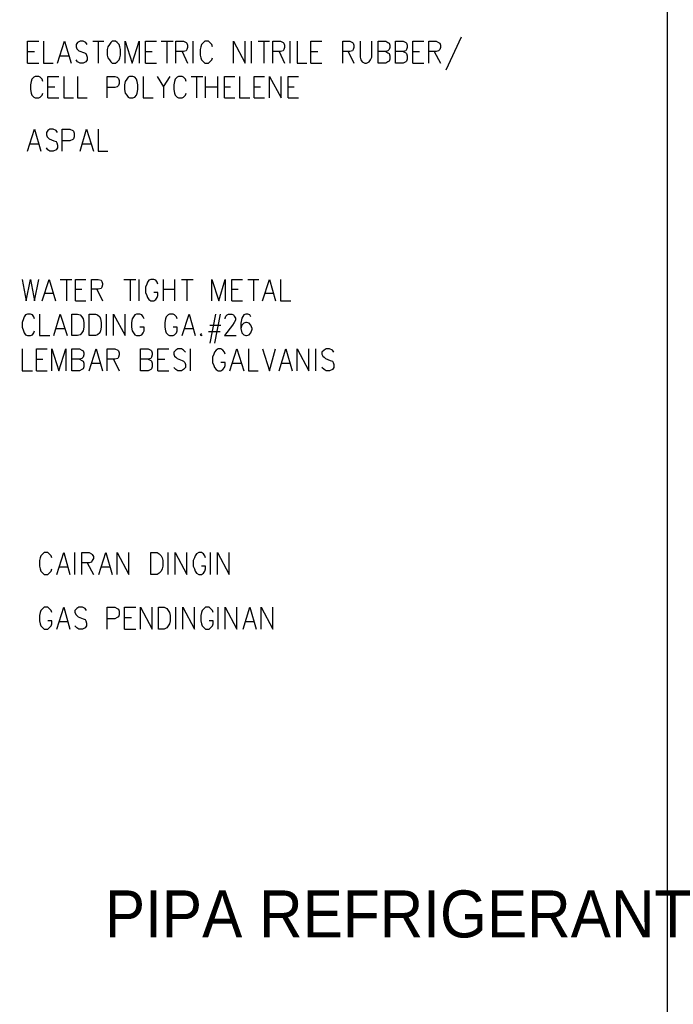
# Model space of a CAD drawing. Header units: millimetres. Extents: x 0 to 420, y 0 to 297.
# Tile 35 of 39: x 292 to 332, y 156 to 216. Entities that reach past the tile are written whole.
import ezdxf

# ---------------------------------------------------------------- set-up
doc = ezdxf.new("R2010")
doc.units = ezdxf.units.MM
doc.layers.add('LINE_000000', color=7, linetype='Continuous')
doc.layers.add('TEXT', color=7, linetype='Continuous')

msp = doc.modelspace()

# ---------------------------------------------------------------- linework, layer by layer
at = {"layer": 'LINE_000000', "lineweight": 25}
for p, q in [((296.037, 214.926), (296.714, 214.926)), ((296.376, 214.926), (296.376, 213.572)), ((300.228, 214.926), (300.948, 214.926)), ((300.567, 214.926), (300.567, 213.572)), ((302.175, 213.572), (302.175, 214.926)), ((305.731, 213.572), (305.731, 214.926)), ((306.155, 214.926), (306.832, 214.926)), ((306.493, 214.926), (306.493, 213.572)), ((308.102, 213.572), (308.102, 214.926)), ((318.558, 215.18), (317.627, 213.148)), ((292.058, 214.291), (292.481, 214.291)), ((299.254, 214.291), (299.678, 214.291)), ((301.498, 214.291), (301.837, 213.572)), ((307.425, 214.291), (307.763, 213.572)), ((309.372, 214.291), (309.795, 214.291)), ((311.658, 214.291), (311.997, 213.572)), ((315.595, 214.291), (316.018, 214.291)), ((316.907, 214.291), (317.288, 213.572)), ((294.047, 214.037), (294.555, 214.037)), ((292.058, 213.572), (292.735, 213.572)), ((299.254, 213.572), (299.932, 213.572)), ((309.372, 213.572), (310.049, 213.572)), ((315.595, 213.572), (316.272, 213.572)), ((302.048, 212.767), (302.768, 212.767)), ((302.387, 212.767), (302.387, 211.455)), ((302.937, 211.455), (302.937, 212.767)), ((303.657, 212.767), (303.657, 211.455)), ((293.285, 212.132), (293.709, 212.132)), ((300.355, 212.132), (300.355, 211.455)), ((302.937, 212.132), (303.657, 212.132)), ((304.08, 212.132), (304.461, 212.132)), ((305.901, 212.132), (306.282, 212.132)), ((307.975, 212.132), (308.356, 212.132)), ((293.285, 211.455), (293.963, 211.455)), ((304.08, 211.455), (304.715, 211.455)), ((305.901, 211.455), (306.536, 211.455)), ((307.975, 211.455), (308.61, 211.455)), ((292.227, 208.661), (292.735, 208.661)), ((295.402, 208.661), (295.91, 208.661)), ((294.047, 200.364), (294.767, 200.364)), ((294.428, 200.364), (294.428, 199.051)), ((297.942, 200.364), (298.662, 200.364)), ((298.323, 200.364), (298.323, 199.051)), ((298.873, 199.051), (298.873, 200.364)), ((300.355, 199.051), (300.355, 200.364)), ((301.032, 200.364), (301.032, 199.051)), ((301.456, 200.364), (302.175, 200.364)), ((301.794, 200.364), (301.794, 199.051)), ((305.52, 200.364), (306.197, 200.364)), ((305.858, 200.364), (305.858, 199.051)), ((293.116, 199.517), (293.624, 199.517)), ((294.979, 199.771), (295.36, 199.771)), ((296.291, 199.771), (296.63, 199.051)), ((300.355, 199.771), (301.032, 199.771)), ((304.546, 199.771), (304.927, 199.771)), ((306.578, 199.517), (307.086, 199.517)), ((294.979, 199.051), (295.614, 199.051)), ((304.546, 199.051), (305.181, 199.051)), ((296.884, 196.935), (296.884, 198.247)), ((303.53, 198.247), (303.191, 196.469)), ((303.826, 198.247), (303.488, 196.469)), ((303.191, 197.57), (303.869, 197.57)), ((293.793, 197.358), (294.301, 197.358)), ((301.667, 197.358), (302.175, 197.358)), ((303.107, 197.189), (303.826, 197.189)), ((302.006, 194.776), (302.006, 196.13)), ((309.668, 194.776), (309.668, 196.13)), ((292.608, 195.495), (292.989, 195.495)), ((295.995, 195.241), (296.503, 195.241)), ((297.307, 195.495), (297.646, 194.776)), ((300.016, 195.495), (300.44, 195.495)), ((304.588, 195.241), (305.096, 195.241)), ((307.594, 195.241), (308.102, 195.241)), ((292.608, 194.776), (293.243, 194.776)), ((300.016, 194.776), (300.694, 194.776)), ((294.936, 182.33), (294.936, 183.684)), ((300.651, 182.33), (300.651, 183.684)), ((303.234, 182.33), (303.234, 183.684)), ((295.698, 183.049), (296.079, 182.33)), ((294.005, 182.795), (294.513, 182.795)), ((296.587, 182.795), (297.095, 182.795)), ((301.117, 178.985), (301.117, 180.34)), ((303.699, 178.985), (303.699, 180.34)), ((294.005, 179.451), (294.513, 179.451)), ((297.984, 179.705), (298.408, 179.705)), ((305.393, 179.451), (305.901, 179.451)), ((297.984, 178.985), (298.662, 178.985))]:
    msp.add_line(p, q, dxfattribs=at)
for points in [[(48.006, 264.414), (48.006, 34.417), (331.174, 34.417), (331.174, 264.414), (48.006, 264.414)], [(48.006, 264.414), (48.006, 34.417), (331.174, 34.417), (331.174, 264.414), (48.006, 264.414)], [(297.222, 214.926), (297.138, 214.842), (297.053, 214.715), (296.968, 214.588), (296.926, 214.418), (296.926, 214.08), (296.968, 213.91), (297.053, 213.783), (297.138, 213.656), (297.222, 213.572), (297.434, 213.572), (297.519, 213.656), (297.646, 213.783), (297.688, 213.91), (297.73, 214.08), (297.73, 214.418), (297.688, 214.588), (297.646, 214.715), (297.519, 214.842), (297.434, 214.926), (297.222, 214.926)], [(298.281, 212.767), (298.196, 212.725), (298.111, 212.598), (298.027, 212.471), (297.984, 212.259), (297.984, 211.963), (298.027, 211.751), (298.111, 211.624), (298.196, 211.497), (298.281, 211.455), (298.492, 211.455), (298.619, 211.497), (298.704, 211.624), (298.746, 211.751), (298.789, 211.963), (298.789, 212.259), (298.746, 212.471), (298.704, 212.598), (298.619, 212.725), (298.492, 212.767), (298.281, 212.767)], [(294.767, 196.935), (294.767, 198.247), (295.106, 198.247), (295.275, 198.205), (295.36, 198.078), (295.444, 197.951), (295.487, 197.739), (295.487, 197.443), (295.444, 197.231), (295.36, 197.104), (295.275, 196.977), (295.106, 196.935), (294.767, 196.935)], [(295.825, 196.935), (295.825, 198.247), (296.206, 198.247), (296.333, 198.205), (296.46, 198.078), (296.503, 197.951), (296.545, 197.739), (296.545, 197.443), (296.503, 197.231), (296.46, 197.104), (296.333, 196.977), (296.206, 196.935), (295.825, 196.935)], [(299.593, 182.33), (299.593, 183.684), (299.974, 183.684), (300.101, 183.6), (300.228, 183.473), (300.27, 183.346), (300.313, 183.176), (300.313, 182.838), (300.27, 182.668), (300.228, 182.541), (300.101, 182.414), (299.974, 182.33), (299.593, 182.33)], [(300.059, 178.985), (300.059, 180.34), (300.397, 180.34), (300.567, 180.255), (300.651, 180.128), (300.736, 180.001), (300.778, 179.832), (300.778, 179.493), (300.736, 179.324), (300.651, 179.197), (300.567, 179.07), (300.397, 178.985), (300.059, 178.985)]]:
    msp.add_lwpolyline(points, close=True, dxfattribs=at)
for points in [[(292.058, 213.572), (292.058, 214.926), (292.735, 214.926)], [(293.031, 214.926), (293.031, 213.572), (293.624, 213.572)], [(293.878, 213.572), (294.301, 214.926), (294.725, 213.572)], [(295.698, 214.715), (295.614, 214.842), (295.444, 214.926), (295.275, 214.926), (295.106, 214.842), (295.021, 214.715), (295.021, 214.588), (295.063, 214.461), (295.106, 214.418), (295.19, 214.334), (295.529, 214.207), (295.614, 214.164), (295.656, 214.08), (295.698, 213.953), (295.698, 213.783), (295.614, 213.656), (295.444, 213.572), (295.275, 213.572), (295.106, 213.656), (295.021, 213.783)], [(298.027, 213.572), (298.027, 214.926), (298.45, 213.572), (298.873, 214.926), (298.873, 213.572)], [(299.254, 213.572), (299.254, 214.926), (299.932, 214.926)], [(301.117, 213.572), (301.117, 214.926), (301.583, 214.926), (301.752, 214.842), (301.794, 214.799), (301.837, 214.672), (301.837, 214.545), (301.794, 214.418), (301.752, 214.334), (301.583, 214.291), (301.117, 214.291)], [(303.361, 214.588), (303.318, 214.715), (303.191, 214.842), (303.107, 214.926), (302.895, 214.926), (302.81, 214.842), (302.683, 214.715), (302.641, 214.588), (302.599, 214.418), (302.599, 214.08), (302.641, 213.91), (302.683, 213.783), (302.81, 213.656), (302.895, 213.572), (303.107, 213.572), (303.191, 213.656), (303.318, 213.783), (303.361, 213.91)], [(304.631, 213.572), (304.631, 214.926), (305.35, 213.572), (305.35, 214.926)], [(307.044, 213.572), (307.044, 214.926), (307.509, 214.926), (307.679, 214.842), (307.721, 214.799), (307.763, 214.672), (307.763, 214.545), (307.721, 214.418), (307.679, 214.334), (307.509, 214.291), (307.044, 214.291)], [(308.525, 214.926), (308.525, 213.572), (309.118, 213.572)], [(309.372, 213.572), (309.372, 214.926), (310.049, 214.926)], [(311.319, 213.572), (311.319, 214.926), (311.743, 214.926), (311.912, 214.842), (311.954, 214.799), (311.997, 214.672), (311.997, 214.545), (311.954, 214.418), (311.912, 214.334), (311.743, 214.291), (311.319, 214.291)], [(312.378, 214.926), (312.378, 213.953), (312.42, 213.783), (312.505, 213.656), (312.674, 213.572), (312.759, 213.572), (312.928, 213.656), (313.013, 213.783), (313.097, 213.953), (313.097, 214.926)], [(313.944, 214.291), (314.071, 214.207), (314.156, 214.164), (314.198, 214.037), (314.198, 213.826), (314.156, 213.699), (314.071, 213.656), (313.944, 213.572), (313.478, 213.572), (313.478, 214.926), (313.944, 214.926), (314.071, 214.842), (314.156, 214.799), (314.198, 214.672), (314.198, 214.545), (314.156, 214.418), (314.071, 214.334), (313.944, 214.291), (313.478, 214.291)], [(315.002, 214.291), (315.172, 214.207), (315.214, 214.164), (315.256, 214.037), (315.256, 213.826), (315.214, 213.699), (315.172, 213.656), (315.002, 213.572), (314.537, 213.572), (314.537, 214.926), (315.002, 214.926), (315.172, 214.842), (315.214, 214.799), (315.256, 214.672), (315.256, 214.545), (315.214, 214.418), (315.172, 214.334), (315.002, 214.291), (314.537, 214.291)], [(315.595, 213.572), (315.595, 214.926), (316.272, 214.926)], [(316.569, 213.572), (316.569, 214.926), (317.034, 214.926), (317.161, 214.842), (317.246, 214.799), (317.288, 214.672), (317.288, 214.545), (317.246, 214.418), (317.161, 214.334), (317.034, 214.291), (316.569, 214.291)], [(292.989, 212.471), (292.947, 212.598), (292.82, 212.725), (292.735, 212.767), (292.523, 212.767), (292.439, 212.725), (292.312, 212.598), (292.269, 212.471), (292.227, 212.259), (292.227, 211.963), (292.269, 211.751), (292.312, 211.624), (292.439, 211.497), (292.523, 211.455), (292.735, 211.455), (292.82, 211.497), (292.947, 211.624), (292.989, 211.751)], [(293.285, 211.455), (293.285, 212.767), (293.963, 212.767)], [(294.259, 212.767), (294.259, 211.455), (294.852, 211.455)], [(295.106, 212.767), (295.106, 211.455), (295.698, 211.455)], [(296.926, 211.455), (296.926, 212.767), (297.392, 212.767), (297.519, 212.725), (297.603, 212.64), (297.646, 212.513), (297.646, 212.344), (297.603, 212.217), (297.519, 212.132), (297.392, 212.09), (296.926, 212.09)], [(299.127, 212.767), (299.127, 211.455), (299.72, 211.455)], [(299.974, 212.767), (300.355, 212.132), (300.778, 212.767)], [(301.752, 212.471), (301.71, 212.598), (301.583, 212.725), (301.498, 212.767), (301.286, 212.767), (301.202, 212.725), (301.075, 212.598), (301.032, 212.471), (300.99, 212.259), (300.99, 211.963), (301.032, 211.751), (301.075, 211.624), (301.202, 211.497), (301.286, 211.455), (301.498, 211.455), (301.583, 211.497), (301.71, 211.624), (301.752, 211.751)], [(304.08, 211.455), (304.08, 212.767), (304.715, 212.767)], [(305.012, 212.767), (305.012, 211.455), (305.647, 211.455)], [(305.901, 211.455), (305.901, 212.767), (306.536, 212.767)], [(306.832, 211.455), (306.832, 212.767), (307.552, 211.455), (307.552, 212.767)], [(307.975, 211.455), (307.975, 212.767), (308.61, 212.767)], [(292.058, 208.195), (292.481, 209.55), (292.862, 208.195)], [(293.878, 209.338), (293.793, 209.465), (293.624, 209.55), (293.412, 209.55), (293.285, 209.465), (293.201, 209.338), (293.201, 209.211), (293.243, 209.084), (293.285, 209.042), (293.37, 208.957), (293.666, 208.83), (293.793, 208.788), (293.836, 208.703), (293.878, 208.576), (293.878, 208.407), (293.793, 208.28), (293.624, 208.195), (293.412, 208.195), (293.285, 208.28), (293.201, 208.407)], [(294.174, 208.195), (294.174, 209.55), (294.64, 209.55), (294.809, 209.465), (294.852, 209.423), (294.894, 209.296), (294.894, 209.084), (294.852, 208.957), (294.809, 208.915), (294.64, 208.83), (294.174, 208.83)], [(295.275, 208.195), (295.656, 209.55), (296.079, 208.195)], [(296.376, 209.55), (296.376, 208.195), (296.968, 208.195)], [(291.719, 200.364), (291.973, 199.051), (292.227, 200.364), (292.481, 199.051), (292.735, 200.364)], [(292.947, 199.051), (293.37, 200.364), (293.751, 199.051)], [(294.979, 199.051), (294.979, 200.364), (295.614, 200.364)], [(295.952, 199.051), (295.952, 200.364), (296.376, 200.364), (296.545, 200.321), (296.587, 200.237), (296.63, 200.11), (296.63, 200.025), (296.587, 199.898), (296.545, 199.813), (296.376, 199.771), (295.952, 199.771)], [(300.016, 200.067), (299.974, 200.194), (299.889, 200.321), (299.762, 200.364), (299.593, 200.364), (299.466, 200.321), (299.381, 200.194), (299.339, 200.067), (299.254, 199.898), (299.254, 199.559), (299.339, 199.39), (299.381, 199.263), (299.466, 199.136), (299.593, 199.051), (299.762, 199.051), (299.889, 199.136), (299.974, 199.263), (300.016, 199.39), (300.016, 199.559), (299.762, 199.559)], [(303.318, 199.051), (303.318, 200.364), (303.742, 199.051), (304.123, 200.364), (304.123, 199.051)], [(304.546, 199.051), (304.546, 200.364), (305.181, 200.364)], [(306.409, 199.051), (306.832, 200.364), (307.213, 199.051)], [(307.509, 200.364), (307.509, 199.051), (308.144, 199.051)], [(292.481, 197.951), (292.439, 198.078), (292.354, 198.205), (292.227, 198.247), (292.058, 198.247), (291.931, 198.205), (291.846, 198.078), (291.804, 197.951), (291.719, 197.739), (291.719, 197.443), (291.804, 197.231), (291.846, 197.104), (291.931, 196.977), (292.058, 196.935), (292.227, 196.935), (292.354, 196.977), (292.439, 197.104), (292.481, 197.231)], [(292.777, 198.247), (292.777, 196.935), (293.412, 196.935)], [(293.666, 196.935), (294.047, 198.247), (294.471, 196.935)], [(297.307, 196.935), (297.307, 198.247), (298.027, 196.935), (298.027, 198.247)], [(299.17, 197.951), (299.127, 198.078), (299.043, 198.205), (298.916, 198.247), (298.704, 198.247), (298.619, 198.205), (298.535, 198.078), (298.45, 197.951), (298.408, 197.739), (298.408, 197.443), (298.45, 197.231), (298.535, 197.104), (298.619, 196.977), (298.704, 196.935), (298.916, 196.935), (299.043, 196.977), (299.127, 197.104), (299.17, 197.231), (299.17, 197.443), (298.916, 197.443)], [(301.202, 197.951), (301.159, 198.078), (301.032, 198.205), (300.948, 198.247), (300.736, 198.247), (300.651, 198.205), (300.524, 198.078), (300.482, 197.951), (300.44, 197.739), (300.44, 197.443), (300.482, 197.231), (300.524, 197.104), (300.651, 196.977), (300.736, 196.935), (300.948, 196.935), (301.032, 196.977), (301.159, 197.104), (301.202, 197.231), (301.202, 197.443), (300.948, 197.443)], [(301.498, 196.935), (301.921, 198.247), (302.302, 196.935)], [(304.123, 197.951), (304.123, 197.993), (304.165, 198.12), (304.25, 198.205), (304.334, 198.247), (304.546, 198.247), (304.631, 198.205), (304.673, 198.12), (304.758, 197.993), (304.758, 197.866), (304.673, 197.739), (304.588, 197.57), (304.08, 196.935), (304.8, 196.935)], [(305.689, 198.078), (305.647, 198.205), (305.52, 198.247), (305.393, 198.247), (305.266, 198.205), (305.139, 197.993), (305.096, 197.697), (305.096, 197.358), (305.139, 197.104), (305.266, 196.977), (305.393, 196.935), (305.435, 196.935), (305.604, 196.977), (305.689, 197.104), (305.774, 197.316), (305.774, 197.358), (305.689, 197.57), (305.604, 197.697), (305.435, 197.739), (305.393, 197.739), (305.266, 197.697), (305.139, 197.57), (305.096, 197.358)], [(302.683, 197.062), (302.599, 196.977), (302.683, 196.935), (302.726, 196.977)], [(291.719, 196.13), (291.719, 194.776), (292.354, 194.776)], [(292.608, 194.776), (292.608, 196.13), (293.243, 196.13)], [(293.539, 194.776), (293.539, 196.13), (293.963, 194.776), (294.386, 196.13), (294.386, 194.776)], [(295.233, 195.495), (295.36, 195.411), (295.444, 195.368), (295.487, 195.241), (295.487, 195.03), (295.444, 194.903), (295.36, 194.86), (295.233, 194.776), (294.767, 194.776), (294.767, 196.13), (295.233, 196.13), (295.36, 196.046), (295.444, 196.003), (295.487, 195.876), (295.487, 195.749), (295.444, 195.622), (295.36, 195.538), (295.233, 195.495), (294.767, 195.495)], [(295.825, 194.776), (296.249, 196.13), (296.63, 194.776)], [(296.926, 194.776), (296.926, 196.13), (297.392, 196.13), (297.561, 196.046), (297.603, 196.003), (297.646, 195.876), (297.646, 195.749), (297.603, 195.622), (297.561, 195.538), (297.392, 195.495), (296.926, 195.495)], [(299.424, 195.495), (299.593, 195.411), (299.635, 195.368), (299.678, 195.241), (299.678, 195.03), (299.635, 194.903), (299.593, 194.86), (299.424, 194.776), (298.958, 194.776), (298.958, 196.13), (299.424, 196.13), (299.593, 196.046), (299.635, 196.003), (299.678, 195.876), (299.678, 195.749), (299.635, 195.622), (299.593, 195.538), (299.424, 195.495), (298.958, 195.495)], [(300.016, 194.776), (300.016, 196.13), (300.694, 196.13)], [(301.71, 195.919), (301.583, 196.046), (301.456, 196.13), (301.244, 196.13), (301.117, 196.046), (300.99, 195.919), (300.99, 195.792), (301.032, 195.665), (301.117, 195.622), (301.202, 195.538), (301.498, 195.411), (301.583, 195.368), (301.667, 195.284), (301.71, 195.157), (301.71, 194.987), (301.583, 194.86), (301.456, 194.776), (301.244, 194.776), (301.117, 194.86), (300.99, 194.987)], [(304.123, 195.792), (304.08, 195.919), (303.996, 196.046), (303.869, 196.13), (303.699, 196.13), (303.572, 196.046), (303.488, 195.919), (303.445, 195.792), (303.361, 195.622), (303.361, 195.284), (303.445, 195.114), (303.488, 194.987), (303.572, 194.86), (303.699, 194.776), (303.869, 194.776), (303.996, 194.86), (304.08, 194.987), (304.123, 195.114), (304.123, 195.284), (303.869, 195.284)], [(304.419, 194.776), (304.842, 196.13), (305.266, 194.776)], [(305.562, 196.13), (305.562, 194.776), (306.155, 194.776)], [(306.409, 196.13), (306.832, 194.776), (307.213, 196.13)], [(307.425, 194.776), (307.848, 196.13), (308.229, 194.776)], [(308.525, 194.776), (308.525, 196.13), (309.245, 194.776), (309.245, 196.13)], [(310.769, 195.919), (310.684, 196.046), (310.515, 196.13), (310.303, 196.13), (310.176, 196.046), (310.049, 195.919), (310.049, 195.792), (310.092, 195.665), (310.176, 195.622), (310.261, 195.538), (310.557, 195.411), (310.684, 195.368), (310.727, 195.284), (310.769, 195.157), (310.769, 194.987), (310.684, 194.86), (310.515, 194.776), (310.303, 194.776), (310.176, 194.86), (310.049, 194.987)], [(293.539, 183.346), (293.497, 183.473), (293.37, 183.6), (293.285, 183.684), (293.074, 183.684), (292.989, 183.6), (292.862, 183.473), (292.82, 183.346), (292.777, 183.176), (292.777, 182.838), (292.82, 182.668), (292.862, 182.541), (292.989, 182.414), (293.074, 182.33), (293.285, 182.33), (293.37, 182.414), (293.497, 182.541), (293.539, 182.668)], [(293.836, 182.33), (294.259, 183.684), (294.64, 182.33)], [(295.36, 182.33), (295.36, 183.684), (295.825, 183.684), (295.952, 183.6), (295.995, 183.557), (296.079, 183.43), (296.079, 183.303), (295.995, 183.176), (295.952, 183.092), (295.825, 183.049), (295.36, 183.049)], [(296.418, 182.33), (296.841, 183.684), (297.222, 182.33)], [(297.519, 182.33), (297.519, 183.684), (298.238, 182.33), (298.238, 183.684)], [(301.075, 182.33), (301.075, 183.684), (301.794, 182.33), (301.794, 183.684)], [(302.937, 183.346), (302.895, 183.473), (302.81, 183.6), (302.683, 183.684), (302.514, 183.684), (302.387, 183.6), (302.302, 183.473), (302.26, 183.346), (302.175, 183.176), (302.175, 182.838), (302.26, 182.668), (302.302, 182.541), (302.387, 182.414), (302.514, 182.33), (302.683, 182.33), (302.81, 182.414), (302.895, 182.541), (302.937, 182.668), (302.937, 182.838), (302.683, 182.838)], [(303.657, 182.33), (303.657, 183.684), (304.377, 182.33), (304.377, 183.684)], [(293.539, 180.001), (293.497, 180.128), (293.37, 180.255), (293.285, 180.34), (293.074, 180.34), (292.989, 180.255), (292.862, 180.128), (292.82, 180.001), (292.777, 179.832), (292.777, 179.493), (292.82, 179.324), (292.862, 179.197), (292.989, 179.07), (293.074, 178.985), (293.285, 178.985), (293.37, 179.07), (293.497, 179.197), (293.539, 179.324), (293.539, 179.493), (293.285, 179.493)], [(293.836, 178.985), (294.259, 180.34), (294.64, 178.985)], [(295.656, 180.128), (295.571, 180.255), (295.402, 180.34), (295.19, 180.34), (295.063, 180.255), (294.936, 180.128), (294.936, 180.001), (295.021, 179.874), (295.063, 179.832), (295.148, 179.747), (295.444, 179.62), (295.571, 179.578), (295.614, 179.493), (295.656, 179.366), (295.656, 179.197), (295.571, 179.07), (295.402, 178.985), (295.19, 178.985), (295.063, 179.07), (294.936, 179.197)], [(296.926, 178.985), (296.926, 180.34), (297.392, 180.34), (297.519, 180.255), (297.603, 180.213), (297.646, 180.086), (297.646, 179.874), (297.603, 179.747), (297.519, 179.705), (297.392, 179.62), (296.926, 179.62)], [(297.984, 178.985), (297.984, 180.34), (298.662, 180.34)], [(298.958, 178.985), (298.958, 180.34), (299.678, 178.985), (299.678, 180.34)], [(301.54, 178.985), (301.54, 180.34), (302.26, 178.985), (302.26, 180.34)], [(303.403, 180.001), (303.361, 180.128), (303.234, 180.255), (303.149, 180.34), (302.937, 180.34), (302.853, 180.255), (302.726, 180.128), (302.683, 180.001), (302.641, 179.832), (302.641, 179.493), (302.683, 179.324), (302.726, 179.197), (302.853, 179.07), (302.937, 178.985), (303.149, 178.985), (303.234, 179.07), (303.361, 179.197), (303.403, 179.324), (303.403, 179.493), (303.149, 179.493)], [(304.123, 178.985), (304.123, 180.34), (304.842, 178.985), (304.842, 180.34)], [(305.223, 178.985), (305.647, 180.34), (306.028, 178.985)], [(306.324, 178.985), (306.324, 180.34), (307.044, 178.985), (307.044, 180.34)]]:
    msp.add_lwpolyline(points, dxfattribs=at)

# ---------------------------------------------------------------- texts
at = {"layer": 'TEXT'}
msp.add_text(' PIPA REFRIGERANT', height=2.87582, dxfattribs=at).set_placement((295.698, 160.147))

doc.saveas('drawing.dxf')
